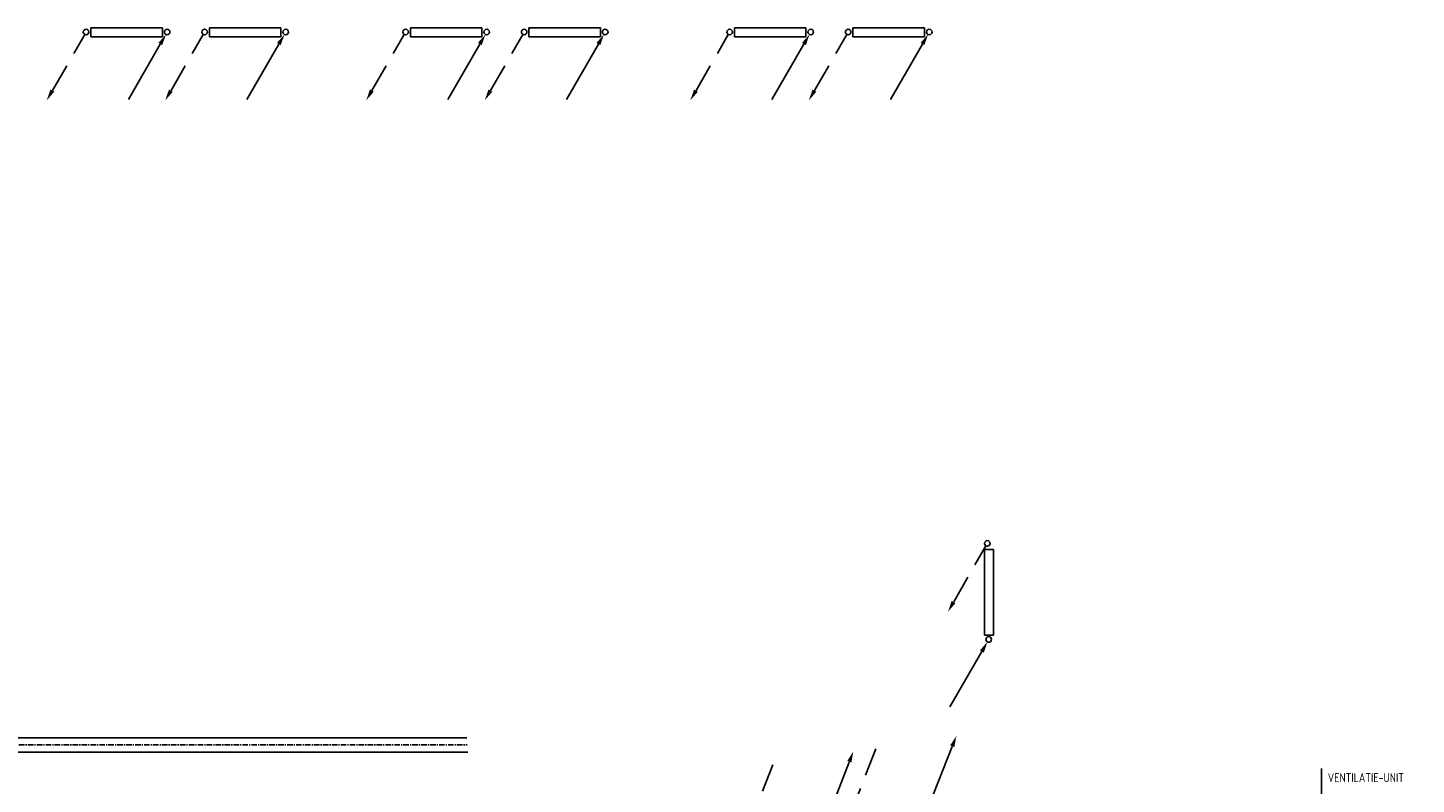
# Model space of a CAD drawing. Extents: x -132501 to 411300, y -42818 to 427495.
# Tile 239 of 256: x 281954 to 297485, y 26402 to 34861. Entities that reach past the tile are written whole.
import ezdxf

# ---------------------------------------------------------------- set-up
doc = ezdxf.new("R2010")
doc.units = 0
doc.header["$LTSCALE"] = 50
doc.linetypes.add('CENTER', pattern=[2, 1.25, -0.25, 0.25, -0.25])
doc.linetypes.add('HIDDEN', pattern=[9.525, 6.35, -3.175])
doc.layers.get('0').update_dxf_attribs({"linetype": 'CONTINUOUS'})
for name, color, linetype in [('56WD', 1, 'CONTINUOUS'), ('57LB', 6, 'CONTINUOUS'), ('WL------_WOLK', 1, 'CONTINUOUS')]:
    doc.layers.add(name, color=color, linetype=linetype)
doc.styles.add('ISO18', font='iso', dxfattribs={"width": 0.9, "height": 100})

# ---------------------------------------------------------------- blocks, each defined once
blk = doc.blocks.new('CVR3')
at = {"color": 2, "linetype": 'HIDDEN'}
blk.add_line((434, 754), (77, 135), dxfattribs=at)
at = {"color": 2, "linetype": 'Continuous'}
blk.add_circle((0, 0), 31.2, dxfattribs=at)
blk.add_solid([(98, 122), (55, 147), (14, 27)], dxfattribs=at)
blk = doc.blocks.new('CV2')
at = {"color": 2, "linetype": 'Continuous'}
blk.add_line((376, 653), (15, 28), dxfattribs=at)
blk.add_circle((0, 0), 31.2, dxfattribs=at)
blk.add_solid([(356, 668), (399, 643), (440, 764)], dxfattribs=at)
blk = doc.blocks.new('CVR2')
at = {"color": 2, "linetype": 'HIDDEN'}
blk.add_line((-376, -653), (-15, -28), dxfattribs=at)
at = {"color": 2, "linetype": 'Continuous'}
blk.add_circle((0, 0), 31.2, dxfattribs=at)
blk.add_solid([(-356, -668), (-399, -643), (-440, -764)], dxfattribs=at)
blk = doc.blocks.new('CV3')
at = {"color": 2, "linetype": 'Continuous'}
blk.add_line((-434, -754), (-77, -135), dxfattribs=at)
blk.add_circle((0, 0), 31.2, dxfattribs=at)
blk.add_solid([(-98, -122), (-55, -147), (-14, -27)], dxfattribs=at)
blk = doc.blocks.new('RADIATOR')
at = {"layer": '56WD', "color": 3, "linetype": 'Continuous'}
for p, q in [((734, -228), (734, -128)), ((734, -128), (1534, -128)), ((1534, -128), (1534, -228)), ((2060, -128), (2860, -128)), ((2060, -228), (2060, -128)), ((2860, -128), (2860, -228)), ((1534, -228), (734, -228)), ((2860, -228), (2060, -228))]:
    blk.add_line(p, q, dxfattribs=at)
at = {"layer": '56WD', "linetype": 'Continuous'}
for name, p in [('CVR2', (681, -175)), ('CV3', (1588, -175)), ('CVR2', (2007, -175)), ('CV3', (2914, -175))]:
    blk.add_blockref(name, p, dxfattribs=at)
blk = doc.blocks.new('fywsu')
at = {"layer": '56WD', "color": 3, "linetype": 'Continuous'}
for p, q in [((232449, 28067), (232449, 29027)), ((232449, 29027), (232549, 29027)), ((232549, 29027), (232549, 28067)), ((232549, 28067), (232449, 28067))]:
    blk.add_line(p, q, dxfattribs=at)
at = {"layer": '56WD', "linetype": 'Continuous'}
for name, p in [('RADIATOR', (221718, 34989)), ('RADIATOR', (225292, 34989)), ('RADIATOR', (228917, 34989)), ('CVR2', (232480, 29095)), ('CV3', (232496, 28021))]:
    blk.add_blockref(name, p, dxfattribs=at)
for name, p, rotation in [('CV2', (231813, 26122), 8.599387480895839), ('CV2', (230664, 25947), 8.82590263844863), ('CVR3', (230917, 25987), 8.599387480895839), ('CVR3', (229768, 25808), 8.82590263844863)]:
    blk.add_blockref(name, p, dxfattribs=dict(at, rotation=rotation))

msp = doc.modelspace()

# ---------------------------------------------------------------- linework, layer by layer
at = {"layer": '57LB', "color": 6, "linetype": 'Continuous'}
for p, q in [((278732.1888, 26920.6702), (286865.043, 26920.6702)), ((278732.1888, 26760.6702), (286876.9384, 26760.6702))]:
    msp.add_line(p, q, dxfattribs=at)
at = {"layer": '57LB', "color": 1, "linetype": 'CENTER'}
msp.add_line((274254.859, 26840.6702), (286870.734, 26840.6702), dxfattribs=at)
at = {"layer": '57LB', "color": 1, "linetype": 'Continuous'}
msp.add_line((296424.5702, 26577.6049), (296424.5702, 25541.5509), dxfattribs=at)

# ---------------------------------------------------------------- block references
at = {"layer": 'WL------_WOLK'}
msp.add_blockref('fywsu', (60207.4042, 0), dxfattribs=at)

# ---------------------------------------------------------------- texts
at = {"layer": '57LB', "color": 2, "linetype": 'Continuous', "style": 'ISO18', "width": 0.9}
msp.add_text('VENTILATIE-UNIT', height=100, dxfattribs=at).set_placement((296495.2833, 26426.0003))

doc.saveas('drawing.dxf')
